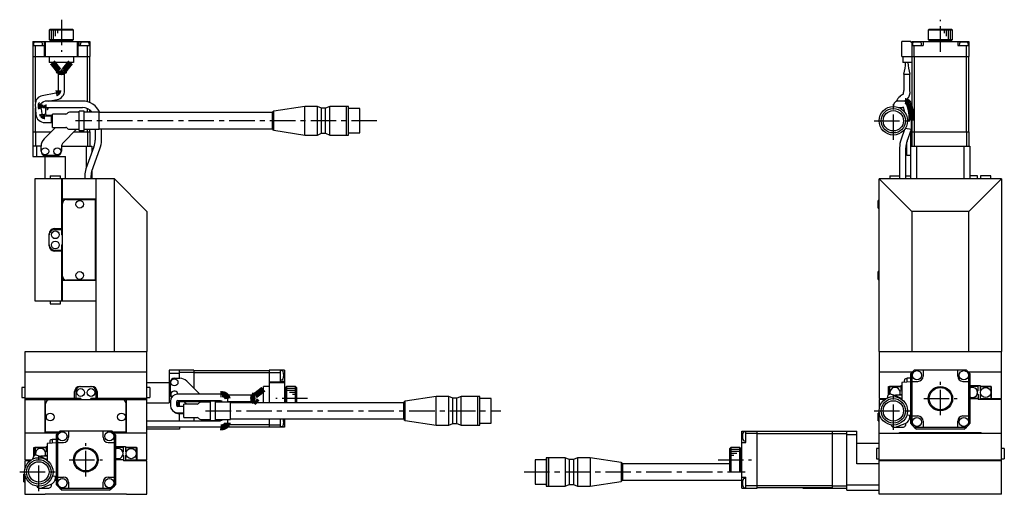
# Model space of a CAD drawing. Extents: x -587 to 410, y 10 to 772.
# Tile 4 of 4: x -88 to 395, y 287 to 520. Entities that reach past the tile are written whole.
import ezdxf

# ---------------------------------------------------------------- set-up
doc = ezdxf.new("R2010")
doc.units = 0
doc.header["$LTSCALE"] = 10
doc.linetypes.add('CENTER', pattern=[2, 1.25, -0.25, 0.25, -0.25])
doc.layers.add('1', color=7, linetype='CONTINUOUS')

msp = doc.modelspace()

# ---------------------------------------------------------------- linework, layer by layer
at = {"layer": '1', "color": 4, "linetype": 'CENTER'}
for p, q in [((-67.656117, 520.14345), (-67.656117, 504.382531)), ((364.0799, 504.38253), (364.0799, 520.14345)), ((340.9799, 461.082897), (340.9799, 479.882895)), ((87.279877, 470.482896), (-60.706832, 470.482896)), ((331.579901, 470.482896), (350.379899, 470.482896)), ((364.0799, 325.782896), (364.0799, 342.182896)), ((53.2653, 333.982896), (37.680253, 333.982896)), ((340.9799, 318.582897), (340.9799, 337.382894)), ((355.8799, 333.982896), (372.2799, 333.982896)), ((3.186777, 327.982896), (148.186777, 327.982896)), ((331.579901, 327.982896), (350.379899, 327.982896)), ((-55.656117, 295.782896), (-55.656117, 312.182896)), ((-78.756117, 288.582897), (-78.756117, 307.382894)), ((-63.856117, 303.982896), (-47.456117, 303.982896)), ((254.856945, 303.982896), (271.352159, 303.982896)), ((-88.156116, 297.982896), (-69.356118, 297.982896)), ((159.58867, 297.982896), (268.154107, 297.982896))]:
    msp.add_line(p, q, dxfattribs=at)
at = {"layer": '1', "color": 7, "linetype": 'CONTINUOUS'}
for p, q in [((-73.156117, 515.482896), (-73.656117, 514.982896)), ((-61.656117, 514.982896), (-73.656117, 514.982896)), ((-73.656117, 514.982896), (-73.656117, 510.482896)), ((-73.156117, 515.482896), (-62.156117, 515.482896)), ((-61.656117, 514.982896), (-62.156117, 515.482896)), ((-61.656117, 510.482896), (-61.656117, 514.982896)), ((358.5799, 515.482896), (358.0799, 514.982896)), ((370.0799, 514.982896), (358.0799, 514.982896)), ((358.0799, 514.982896), (358.0799, 510.482896)), ((358.5799, 515.482896), (369.5799, 515.482896)), ((370.0799, 514.982896), (369.5799, 515.482896)), ((370.0799, 510.482896), (370.0799, 514.982896)), ((-81.656117, 509.482896), (-53.656117, 509.482896)), ((-81.656117, 509.482896), (-81.656117, 501.982896)), ((-81.319916, 508.468176), (-81.406117, 507.482896)), ((-76.906117, 507.482896), (-76.992318, 508.468176)), ((-76.156117, 509.482896), (-76.156117, 507.482896)), ((-75.906117, 501.982896), (-75.906117, 509.182896)), ((-75.871154, 509.182896), (-75.906117, 509.182896)), ((-75.871154, 509.482896), (-75.871154, 509.182896)), ((-75.556483, 501.982896), (-75.556483, 509.482896)), ((-73.656117, 510.482896), (-61.656117, 510.482896)), ((-73.656117, 510.482896), (-73.156117, 509.982896)), ((-62.156117, 509.982896), (-73.156117, 509.982896)), ((-70.156117, 509.982896), (-70.156117, 509.482896)), ((-65.156117, 509.482896), (-65.156117, 509.982896)), ((-62.156117, 509.982896), (-61.656117, 510.482896)), ((-59.755751, 501.982896), (-59.755751, 509.482896)), ((-59.44108, 509.482896), (-59.44108, 509.182896)), ((-59.406117, 509.182896), (-59.44108, 509.182896)), ((-59.406117, 501.982896), (-59.406117, 509.182896)), ((-59.156117, 509.482896), (-59.156117, 507.482896)), ((-58.319916, 508.468176), (-58.406117, 507.482896)), ((-53.906117, 507.482896), (-53.992318, 508.468176)), ((-53.656117, 509.482896), (-53.656117, 501.982896)), ((345.0799, 501.982896), (345.0799, 509.482896)), ((349.5799, 509.482896), (345.0799, 509.482896)), ((349.5799, 509.482896), (349.5799, 509.182896)), ((349.5799, 509.182896), (350.0799, 509.182896)), ((350.0799, 509.482896), (378.0799, 509.482896)), ((350.0799, 509.482896), (350.0799, 499.182896)), ((350.416101, 508.468176), (350.3299, 507.482896)), ((354.8299, 507.482896), (354.743699, 508.468176)), ((355.5799, 509.482896), (355.5799, 507.482896)), ((358.0799, 510.482896), (370.0799, 510.482896)), ((358.0799, 510.482896), (358.5799, 509.982896)), ((369.5799, 509.982896), (358.5799, 509.982896)), ((361.5799, 509.982896), (361.5799, 509.482896)), ((366.5799, 509.482896), (366.5799, 509.982896)), ((369.5799, 509.982896), (370.0799, 510.482896)), ((372.5799, 509.482896), (372.5799, 507.482896)), ((373.416101, 508.468176), (373.3299, 507.482896)), ((377.8299, 507.482896), (377.743699, 508.468176)), ((378.0799, 509.482896), (378.0799, 501.982896)), ((-81.656117, 507.482896), (-76.156117, 507.482896)), ((-80.456117, 501.982896), (-80.456117, 507.482896)), ((-59.156117, 507.482896), (-53.656117, 507.482896)), ((-54.856117, 501.982896), (-54.856117, 507.482896)), ((350.0799, 507.482896), (355.5799, 507.482896)), ((351.2799, 501.982896), (351.2799, 507.482896)), ((372.5799, 507.482896), (378.0799, 507.482896)), ((376.8799, 501.982896), (376.8799, 507.482896)), ((-81.656117, 501.982896), (-53.656117, 501.982896)), ((-81.556117, 464.982896), (-81.556117, 501.982896)), ((-80.414696, 479.702171), (-80.414696, 501.982896)), ((-73.656117, 501.982896), (-73.656117, 499.182896)), ((-61.656117, 499.182896), (-73.656117, 499.182896)), ((-61.656117, 501.982896), (-61.656117, 499.182896)), ((-54.897538, 479.811207), (-54.897538, 501.982896)), ((-53.756117, 479.41281), (-53.756117, 501.982896)), ((345.0799, 501.982896), (378.0799, 501.982896)), ((345.6799, 501.982896), (345.6799, 499.182896)), ((350.0799, 499.182896), (345.6799, 499.182896)), ((350.1799, 464.982896), (350.1799, 501.982896)), ((351.321321, 464.982896), (351.321321, 501.982896)), ((376.838479, 464.982896), (376.838479, 501.982896)), ((377.9799, 464.982896), (377.9799, 501.982896)), ((-69.206116, 493.382896), (-66.106116, 493.382896)), ((-69.206116, 493.382896), (-69.206116, 485.400195)), ((-66.106116, 485.400195), (-66.106116, 493.382896)), ((346.0549, 493.382896), (346.0549, 485.400195)), ((346.0549, 493.382896), (349.1549, 493.382896)), ((349.1549, 485.400195), (349.1549, 493.382896)), ((-70.329048, 483.970574), (-77.090885, 482.73622)), ((-77.284877, 479.250588), (-76.813446, 479.606964)), ((-57.350996, 480.145827), (-74.957652, 480.145827)), ((-74.018614, 480.145827), (-69.772352, 480.92097)), ((342.910357, 480.145827), (342.871032, 480.145354)), ((346.652768, 480.145827), (342.910357, 480.145827)), ((344.278747, 482.492394), (344.270937, 482.487048)), ((345.84691, 483.560744), (344.278747, 482.492394)), ((346.340291, 480.145827), (347.83597, 481.164796)), ((-80.51022, 478.629112), (-80.249556, 473.623914)), ((-80.414696, 464.982896), (-80.414696, 476.794872)), ((-77.153752, 473.78514), (-77.176277, 474.217658)), ((-75.363948, 473.595827), (-75.363948, 476.595827)), ((-74.957652, 477.045827), (-57.350996, 477.045827)), ((-64.463224, 474.390003), (-64.777437, 474.075789)), ((-58.906117, 474.682896), (-63.756117, 474.682896)), ((-56.406117, 475.182896), (-58.906117, 475.182896)), ((-58.906117, 465.782896), (-58.906117, 475.182896)), ((-56.406117, 465.782896), (-56.406117, 475.182896)), ((-49.070331, 474.682896), (-56.406117, 474.682896)), ((-54.897538, 474.682896), (-54.897538, 476.532215)), ((-53.756117, 474.682896), (-53.756117, 475.881098)), ((-49.070331, 466.282896), (-49.070331, 474.682896)), ((35.972013, 474.482896), (-49.070331, 474.482896)), ((35.972013, 466.482896), (35.972013, 474.482896)), ((51.929669, 477.482895), (36.695687, 475.167222)), ((36.695687, 465.798571), (36.695687, 475.167222)), ((51.929669, 463.482897), (51.929669, 477.482895)), ((58.122668, 477.482895), (51.929669, 477.482895)), ((58.122668, 463.482897), (58.122668, 477.482895)), ((60.122668, 476.632896), (58.122668, 477.482895)), ((60.122668, 464.332896), (60.122668, 476.632896)), ((62.122668, 476.632896), (60.122668, 476.632896)), ((64.122668, 477.482895), (62.122668, 476.632896)), ((62.122668, 464.332896), (62.122668, 476.632896)), ((64.122668, 463.482897), (64.122668, 477.482895)), ((72.379668, 477.482895), (64.122668, 477.482895)), ((72.379668, 463.482897), (72.379668, 477.482895)), ((72.429668, 477.432895), (72.379668, 477.482895)), ((73.42967, 477.482895), (72.429668, 477.482895)), ((72.429668, 463.482897), (72.429668, 477.482895)), ((73.42967, 463.482897), (73.42967, 477.482895)), ((78.929671, 476.482894), (73.42967, 476.482894)), ((78.929671, 464.482898), (78.929671, 476.482894)), ((343.414634, 477.045827), (346.008533, 477.045827)), ((344.046487, 476.773073), (344.057371, 477.04597)), ((344.123555, 476.737288), (344.289319, 477.045827)), ((-72.570331, 472.732896), (-75.704806, 472.732896)), ((-75.704806, 469.632896), (-72.570331, 469.632896)), ((-72.070331, 473.145827), (-74.913948, 473.145827)), ((-72.570331, 469.632896), (-72.570331, 472.732896)), ((-72.570331, 470.045827), (-72.070331, 470.045827)), ((-65.484544, 473.782896), (-72.070331, 473.782896)), ((-72.070331, 467.182896), (-72.070331, 473.782896)), ((349.866061, 466.32252), (349.866061, 470.595827)), ((-81.656117, 464.982896), (-81.656117, 458.082896)), ((-81.656117, 464.982896), (-72.812971, 464.982896)), ((-80.456117, 464.982896), (-80.456117, 457.982896)), ((-76.191651, 461.604217), (-70.612971, 467.182896)), ((-72.070331, 467.182896), (-65.484544, 467.182896)), ((-60.199263, 466.282896), (-66.777437, 459.704722)), ((-64.777437, 466.890003), (-64.463224, 466.575789)), ((-63.756117, 466.282896), (-58.906117, 466.282896)), ((-61.499263, 464.982896), (-53.656117, 464.982896)), ((-58.906117, 465.782896), (-56.406117, 465.782896)), ((-56.406117, 466.282896), (-49.070331, 466.282896)), ((-54.897538, 464.982896), (-54.897538, 466.282896)), ((-54.856117, 464.982896), (-54.856117, 457.982896)), ((-53.756117, 464.982896), (-53.756117, 466.282896)), ((-53.656117, 464.982896), (-53.656117, 458.082896)), ((-51.075815, 466.282896), (-51.075815, 460.951984)), ((-49.070331, 466.482896), (35.972013, 466.482896)), ((-47.975815, 460.951984), (-47.975815, 466.482896)), ((36.695687, 465.798571), (51.929669, 463.482897)), ((58.122668, 463.482897), (60.122668, 464.332896)), ((60.122668, 464.332896), (62.122668, 464.332896)), ((62.122668, 464.332896), (64.122668, 463.482897)), ((73.42967, 464.482898), (78.929671, 464.482898)), ((346.52766, 466.214133), (344.805347, 461.482116)), ((346.766061, 466.869133), (349.866061, 466.32252)), ((347.718394, 460.421853), (349.866061, 466.32252)), ((349.5799, 441.982896), (349.5799, 465.536298)), ((350.0799, 464.982896), (350.0799, 457.982896)), ((350.0799, 464.982896), (378.0799, 464.982896)), ((351.2799, 464.982896), (351.2799, 458.082896)), ((376.8799, 464.982896), (376.8799, 458.082896)), ((378.0799, 464.982896), (378.0799, 457.982896)), ((51.929669, 463.482897), (58.122668, 463.482897)), ((64.122668, 463.482897), (72.379668, 463.482897)), ((72.379668, 463.482897), (72.429668, 463.532897)), ((72.429668, 463.482897), (73.42967, 463.482897)), ((347.5799, 453.482896), (347.5799, 460.01137)), ((-81.556117, 457.982896), (-81.656117, 458.082896)), ((-81.656117, 457.982896), (-81.656117, 452.982896)), ((-77.656117, 457.982896), (-81.656117, 457.982896)), ((-79.934146, 457.982896), (-79.934146, 452.982896)), ((-77.656117, 455.482896), (-77.656117, 458.068683)), ((-67.656117, 457.583401), (-67.656117, 455.482896)), ((-67.629399, 457.982896), (-52.656117, 457.982896)), ((-51.664309, 457.734718), (-55.630181, 446.838573)), ((-55.378088, 447.531195), (-55.378088, 457.982896)), ((-53.756117, 457.982896), (-53.656117, 458.082896)), ((-52.717134, 445.77831), (-48.751262, 456.674456)), ((-52.656117, 457.982896), (-52.656117, 455.009748)), ((344.0299, 457.204587), (344.0299, 441.982896)), ((347.5799, 457.232896), (347.1299, 457.193526)), ((347.1299, 441.982896), (347.1299, 457.204587)), ((349.5799, 457.982896), (378.5799, 457.982896)), ((351.1799, 457.982896), (351.2799, 458.082896)), ((351.2799, 458.082896), (376.8799, 458.082896)), ((352.417996, 457.982896), (352.417996, 441.982896)), ((375.741804, 441.982896), (375.741804, 457.982896)), ((376.8799, 458.082896), (376.9799, 457.982896)), ((378.5799, 457.982896), (378.5799, 441.982896)), ((-81.656117, 452.982896), (-65.656117, 452.982896)), ((-69.656117, 453.482896), (-75.656117, 453.482896)), ((-75.656117, 441.982896), (-75.656117, 452.982896)), ((-65.656117, 441.982896), (-65.656117, 452.982896)), ((347.1299, 453.772266), (347.5799, 453.732896)), ((349.5799, 453.482896), (347.5799, 453.482896)), ((-52.656117, 445.945954), (-52.656117, 441.982896)), ((-41.656117, 441.982896), (-80.656117, 441.982896)), ((-80.656117, 441.982896), (-80.656117, 381.982896)), ((-73.156117, 443.382896), (-73.156117, 441.982896)), ((-73.156117, 443.382896), (-68.156117, 443.382896)), ((-68.156117, 441.982896), (-68.156117, 443.382896)), ((-67.656117, 441.982896), (-67.656117, 414.482896)), ((-67.156117, 381.982896), (-67.156117, 441.982896)), ((-56.206117, 443.57228), (-56.206117, 441.982896)), ((-53.106117, 441.982896), (-53.106117, 443.57228)), ((-50.656117, 356.982896), (-50.656117, 441.982896)), ((-41.656117, 357.082896), (-41.656117, 441.982896)), ((-25.656117, 425.982896), (-41.656117, 441.982896)), ((334.0799, 357.082896), (334.0799, 441.982896)), ((350.0799, 425.982896), (334.0799, 441.982896)), ((394.0799, 441.982896), (334.0799, 441.982896)), ((339.3299, 443.382896), (339.3299, 441.982896)), ((339.3299, 443.382896), (344.0299, 443.382896)), ((347.1299, 443.382896), (349.5799, 443.382896)), ((394.0799, 441.982896), (378.0799, 425.982896)), ((382.3299, 443.382896), (378.5799, 443.382896)), ((382.3299, 441.982896), (382.3299, 443.382896)), ((383.8299, 443.382896), (383.8299, 441.982896)), ((388.8299, 443.382896), (383.8299, 443.382896)), ((388.8299, 441.982896), (388.8299, 443.382896)), ((394.0799, 441.982896), (394.0799, 357.082896)), ((-50.656117, 431.982896), (-67.156117, 431.982896)), ((-65.156117, 431.782896), (-51.156117, 431.782896)), ((-52.156117, 431.982896), (-52.156117, 431.782896)), ((-51.156117, 431.782896), (-51.156117, 392.182896)), ((-50.956117, 431.982896), (-50.956117, 391.982896)), ((333.5799, 427.582896), (333.5799, 431.382896)), ((334.0799, 431.382896), (333.5799, 431.382896)), ((-25.656117, 425.982896), (-25.656117, 357.082896)), ((333.5799, 427.582896), (334.0799, 427.582896)), ((350.0799, 425.982896), (350.0799, 357.082896)), ((378.0799, 425.982896), (350.0799, 425.982896)), ((378.0799, 357.082896), (378.0799, 425.982896)), ((-71.156117, 417.482896), (-67.656117, 417.482896)), ((-67.656117, 416.982896), (-71.156117, 416.982896)), ((-73.656117, 408.982896), (-73.656117, 414.982896)), ((-67.156117, 414.482896), (-67.656117, 414.482896)), ((-71.156117, 406.982896), (-67.656117, 406.982896)), ((-67.656117, 406.482896), (-71.156117, 406.482896)), ((-67.656117, 409.482896), (-67.156117, 409.482896)), ((-67.656117, 409.482896), (-67.656117, 381.982896)), ((-50.656117, 391.982896), (-67.156117, 391.982896)), ((-51.156117, 392.182896), (-65.156117, 392.182896)), ((-52.156117, 392.182896), (-52.156117, 391.982896)), ((333.5799, 392.582896), (333.5799, 396.382896)), ((334.0799, 396.382896), (333.5799, 396.382896)), ((333.5799, 392.582896), (334.0799, 392.582896)), ((-80.656117, 381.982896), (-50.656117, 381.982896)), ((-73.156117, 381.982896), (-73.156117, 380.582896)), ((-73.156117, 380.582896), (-68.156117, 380.582896)), ((-68.156117, 380.582896), (-68.156117, 381.982896)), ((-25.656117, 356.982896), (-85.656117, 356.982896)), ((-85.656117, 356.982896), (-85.656117, 303.982896)), ((-50.656117, 357.082896), (-41.656117, 357.082896)), ((-41.656117, 357.082896), (-41.556117, 356.982896)), ((-25.756117, 356.982896), (-25.656117, 357.082896)), ((-25.656117, 303.982896), (-25.656117, 356.982896)), ((334.0799, 357.082896), (334.1799, 356.982896)), ((334.0799, 356.982896), (334.0799, 333.982896)), ((394.0799, 356.982896), (334.0799, 356.982896)), ((349.9799, 356.982896), (350.0799, 357.082896)), ((350.0799, 357.082896), (378.0799, 357.082896)), ((378.0799, 357.082896), (378.1799, 356.982896)), ((393.9799, 356.982896), (394.0799, 357.082896)), ((394.0799, 333.982896), (394.0799, 356.982896)), ((-25.656117, 346.982896), (-85.656117, 346.982896)), ((-9.656117, 347.982897), (-14.656117, 347.982897)), ((-14.656117, 347.982896), (-14.656117, 331.982896)), ((-9.656117, 346.260925), (-14.656117, 346.260925)), ((-12.156117, 343.982896), (-9.570331, 343.982896)), ((-9.656118, 347.882897), (-9.556117, 347.982897)), ((-9.656117, 343.982896), (-9.656117, 347.982896)), ((-2.656117, 346.782896), (-9.656117, 346.782896)), ((-2.656117, 347.982897), (-9.556117, 347.982897)), ((-2.656117, 347.982896), (-2.656117, 339.13975)), ((-2.656117, 347.882897), (34.343883, 347.882896)), ((-2.656117, 346.741475), (34.343883, 346.741475)), ((41.843883, 347.982896), (34.343883, 347.982896)), ((34.343883, 347.982896), (34.343883, 331.982896)), ((34.343883, 346.782896), (39.843883, 346.782896)), ((39.843883, 347.982896), (39.843883, 342.482896)), ((40.829163, 347.646695), (39.843883, 347.732896)), ((41.843883, 347.982896), (41.843883, 331.982896)), ((350.223494, 346.982896), (334.0799, 346.982896)), ((347.5799, 343.732896), (346.897113, 343.67316)), ((349.5799, 343.982896), (347.5799, 343.982896)), ((347.5799, 343.982896), (347.5799, 342.058079)), ((349.5799, 346.260925), (350.0799, 346.782896)), ((349.5799, 321.704867), (349.5799, 346.260925)), ((351.2799, 347.982896), (350.0799, 346.782896)), ((350.0799, 346.782896), (350.0799, 321.182896)), ((376.925132, 347.982896), (351.234667, 347.982896)), ((355.5799, 347.982896), (355.5799, 344.982896)), ((372.5799, 344.982896), (372.5799, 347.982896)), ((378.0799, 346.782897), (376.8799, 347.982896)), ((394.0799, 346.982896), (377.936307, 346.982896)), ((378.5799, 346.260926), (378.0799, 346.782897)), ((378.0799, 321.182897), (378.0799, 346.782897)), ((378.5799, 346.260926), (378.5799, 321.704867)), ((-85.656117, 339.482896), (-87.056117, 339.482896)), ((-87.056117, 339.482896), (-87.056117, 334.482896)), ((-58.656117, 339.982896), (-52.656117, 339.982896)), ((-25.656117, 341.982896), (-14.656117, 341.982896)), ((-24.256117, 339.482896), (-25.656117, 339.482896)), ((-24.256117, 339.482896), (-24.256117, 334.482896)), ((-14.156117, 335.982896), (-14.156117, 341.982896)), ((-6.034797, 342.51843), (0.320435, 336.163198)), ((31.543883, 331.982896), (31.543883, 339.982896)), ((34.343883, 339.982896), (31.543883, 339.982896)), ((34.343883, 342.232896), (41.543883, 342.232896)), ((34.343883, 341.883262), (41.843883, 341.883262)), ((39.843883, 343.232896), (40.829163, 343.319097)), ((41.843883, 342.482896), (39.843883, 342.482896)), ((41.543883, 342.197932), (41.543883, 342.232896)), ((41.843883, 342.197932), (41.543883, 342.197932)), ((42.843883, 339.982896), (42.343883, 339.482896)), ((42.343883, 331.982896), (42.343883, 339.482896)), ((42.843883, 339.982896), (42.843883, 331.982896)), ((47.343883, 339.982896), (42.843883, 339.982896)), ((47.343883, 331.982896), (47.343883, 339.982896)), ((47.843883, 339.482896), (47.343883, 339.982896)), ((47.843883, 339.482896), (47.843883, 331.982896)), ((338.5799, 339.982896), (344.5799, 339.982896)), ((338.5799, 335.802149), (338.5799, 339.982896)), ((339.1299, 339.932896), (339.0799, 339.982896)), ((339.0799, 336.082224), (339.0799, 339.982896)), ((344.5799, 339.932896), (339.1299, 339.932896)), ((339.1299, 339.932896), (339.1299, 336.098115)), ((344.5799, 340.482896), (345.0799, 340.482896)), ((344.5799, 340.482896), (344.5799, 337.985498)), ((350.0799, 342.232895), (345.0799, 341.883262)), ((345.0799, 341.883262), (345.0799, 333.656518)), ((350.0799, 342.482896), (353.0799, 342.482896)), ((375.0799, 342.482896), (378.0799, 342.482897)), ((378.5799, 340.482896), (383.5799, 340.482896)), ((382.5799, 339.982896), (378.5799, 339.982896)), ((382.5799, 337.985498), (382.5799, 339.982896)), ((383.5799, 340.482896), (383.5799, 337.985498)), ((383.5799, 339.982896), (389.0799, 339.982896)), ((389.0299, 339.932896), (383.5799, 339.932896)), ((389.0299, 339.932896), (389.0799, 339.982896)), ((389.0299, 333.982896), (389.0299, 339.932896)), ((389.0799, 339.982896), (389.0799, 333.982896)), ((-87.056117, 334.482896), (-85.656117, 334.482896)), ((-58.156117, 333.982896), (-85.656117, 333.982896)), ((-61.156117, 333.982896), (-61.156117, 337.482896)), ((-60.656117, 337.482896), (-60.656117, 333.982896)), ((-58.156117, 333.982896), (-58.156117, 333.482896)), ((-53.156117, 333.482896), (-53.156117, 333.982896)), ((-25.656117, 333.982896), (-53.156117, 333.982896)), ((-50.656117, 333.982896), (-50.656117, 337.482896)), ((-50.156117, 337.482896), (-50.156117, 333.982896)), ((-25.656117, 334.482896), (-24.256117, 334.482896)), ((10.406961, 336.163198), (-10.593039, 336.163198)), ((25.543883, 335.732895), (12.684308, 335.732895)), ((13.956961, 333.929157), (13.956961, 332.182896)), ((25.543883, 332.632895), (25.543883, 335.732895)), ((42.343883, 336.482896), (41.843883, 336.482896)), ((116.429669, 334.982895), (101.195687, 332.667221)), ((116.429669, 320.982897), (116.429669, 334.982895)), ((122.622668, 334.982895), (116.429669, 334.982895)), ((122.622668, 320.982897), (122.622668, 334.982895)), ((124.622668, 334.132896), (122.622668, 334.982895)), ((124.622668, 321.832896), (124.622668, 334.132896)), ((126.622668, 334.132896), (124.622668, 334.132896)), ((128.622668, 334.982895), (126.622668, 334.132896)), ((126.622668, 321.832896), (126.622668, 334.132896)), ((128.622668, 320.982897), (128.622668, 334.982895)), ((136.879668, 334.982895), (128.622668, 334.982895)), ((136.879668, 320.982897), (136.879668, 334.982895)), ((136.929668, 334.932895), (136.879668, 334.982895)), ((136.929668, 320.982897), (136.929668, 334.982895)), ((137.92967, 334.982895), (136.929668, 334.982895)), ((137.92967, 320.982897), (137.92967, 334.982895)), ((143.429671, 333.982894), (137.92967, 333.982894)), ((143.429671, 321.982898), (143.429671, 333.982894)), ((334.0799, 333.982896), (337.374352, 333.982896)), ((335.0799, 333.482896), (335.0799, 333.982896)), ((335.5799, 333.482896), (335.5799, 333.982896)), ((338.024332, 334.328335), (338.024332, 334.613198)), ((342.499022, 335.198173), (340.104464, 336.069723)), ((345.0799, 335.732895), (342.416618, 335.732895)), ((344.240365, 337.645963), (344.5799, 337.985498)), ((344.240365, 336.319829), (344.5799, 335.980294)), ((344.5799, 335.980294), (344.5799, 335.732895)), ((378.5799, 334.032896), (382.5799, 334.032896)), ((382.5799, 333.982896), (378.5799, 333.982896)), ((382.240365, 337.645963), (382.5799, 337.985498)), ((382.5799, 335.980294), (382.240365, 336.319829)), ((382.5799, 335.980294), (382.5799, 333.482896)), ((383.5799, 337.985498), (383.919435, 337.645963)), ((383.5799, 335.980294), (383.919435, 336.319829)), ((383.5799, 335.980294), (383.5799, 333.982896)), ((383.5799, 333.982896), (394.0799, 333.982896)), ((-85.656117, 333.482896), (-25.656117, 333.482896)), ((-75.656117, 316.982896), (-75.656117, 333.482896)), ((-75.456117, 317.482896), (-75.456117, 331.482896)), ((-35.856117, 317.482896), (-35.856117, 331.482896)), ((-35.656117, 316.982896), (-35.656117, 333.482896)), ((-25.656117, 331.982896), (-14.656117, 331.982896)), ((-14.143039, 332.613198), (-14.143039, 330.613198)), ((-11.043039, 330.613198), (-11.043039, 332.613198)), ((-10.593039, 333.063198), (10.406961, 333.063198)), ((-7.570331, 330.163198), (-10.593039, 330.163198)), ((-10.361814, 330.182895), (-10.361814, 332.182895)), ((-9.911814, 332.632895), (5.593883, 332.632895)), ((-9.656117, 330.163198), (-9.656117, 332.632895)), ((-7.570331, 324.682896), (-7.570331, 331.282896)), ((-0.984544, 331.282896), (-7.570331, 331.282896)), ((-6.112971, 331.282896), (-7.462971, 332.632895)), ((0.036776, 331.890002), (-0.277437, 331.575789)), ((5.593883, 332.182896), (0.743883, 332.182896)), ((3.850738, 332.632895), (4.300737, 332.182896)), ((5.593883, 323.282896), (5.593883, 332.682896)), ((8.093883, 332.682896), (5.593883, 332.682896)), ((8.093883, 323.282896), (8.093883, 332.682896)), ((10.856961, 332.632895), (8.093883, 332.632895)), ((15.429669, 332.182896), (8.093883, 332.182896)), ((10.406961, 333.063198), (11.365044, 332.92874)), ((10.856961, 332.182896), (10.856961, 333.040971)), ((13.956961, 332.632895), (25.543883, 332.632895)), ((15.429669, 323.782896), (15.429669, 332.182896)), ((100.472013, 331.982896), (15.429669, 331.982896)), ((100.472013, 323.982896), (100.472013, 331.982896)), ((101.195687, 323.29857), (101.195687, 332.667221)), ((336.649776, 333.482896), (334.0799, 333.482896)), ((334.0799, 333.482896), (334.0799, 329.161871)), ((394.0799, 333.482896), (382.5799, 333.482896)), ((394.0799, 286.982896), (394.0799, 333.482896)), ((-10.593039, 327.063198), (-7.570331, 327.063198)), ((-9.911814, 326.632895), (-7.570331, 326.632895)), ((-9.656117, 323.032896), (-9.656117, 326.632895)), ((-7.570331, 324.682896), (-0.984544, 324.682896)), ((-2.656117, 324.682896), (-2.656117, 323.032896)), ((-0.277437, 324.390002), (0.036776, 324.075789)), ((334.06687, 326.882896), (333.5799, 326.882896)), ((333.5799, 323.082896), (333.5799, 326.882896)), ((334.0799, 286.982896), (334.0799, 326.80392)), ((350.0799, 325.732896), (347.663412, 325.901871)), ((349.11172, 325.106442), (349.11172, 325.754263)), ((350.0799, 325.482896), (353.0799, 325.482896)), ((375.0799, 325.482896), (378.0799, 325.482897)), ((-25.65573, 323.032895), (10.406961, 323.032895)), ((10.406961, 319.932895), (-25.65573, 319.932895)), ((-9.656117, 319.932896), (-9.656117, 318.982896)), ((0.743883, 323.782896), (5.593883, 323.782896)), ((5.593883, 323.282896), (8.093883, 323.282896)), ((8.093883, 323.782896), (15.429669, 323.782896)), ((11.365044, 323.167353), (10.406961, 323.032896)), ((10.856961, 323.057316), (10.856961, 323.782896)), ((11.841868, 320.082896), (34.343883, 320.082896)), ((13.69034, 321.224317), (34.343883, 321.224317)), ((13.956961, 323.782896), (13.956961, 322.166936)), ((15.429669, 323.982896), (100.472013, 323.982896)), ((34.343883, 323.982896), (34.343883, 319.982896)), ((34.343883, 321.182896), (39.843883, 321.182896)), ((41.843883, 319.982896), (34.343883, 319.982896)), ((39.843883, 323.982896), (39.843883, 319.982896)), ((39.843883, 320.232896), (40.829163, 320.319097)), ((41.843883, 323.982896), (41.843883, 319.982896)), ((101.195687, 323.29857), (116.429669, 320.982897)), ((116.429669, 320.982897), (122.622668, 320.982897)), ((122.622668, 320.982897), (124.622668, 321.832896)), ((124.622668, 321.832896), (126.622668, 321.832896)), ((126.622668, 321.832896), (128.622668, 320.982897)), ((128.622668, 320.982897), (136.879668, 320.982897)), ((136.879668, 320.982897), (136.929668, 321.032897)), ((136.929668, 320.982897), (137.92967, 320.982897)), ((137.92967, 321.982898), (143.429671, 321.982898)), ((333.5799, 323.082896), (334.0799, 323.082896)), ((341.453718, 319.932896), (345.605529, 319.932896)), ((341.983849, 320.026372), (346.775891, 321.770532)), ((348.929233, 323.982896), (349.5799, 323.982896)), ((349.5799, 321.704867), (350.0799, 321.182896)), ((350.0799, 321.182896), (351.2799, 319.982896)), ((351.2799, 319.982896), (352.417997, 318.982896)), ((351.2799, 319.982896), (376.8799, 319.982896)), ((355.5799, 322.982896), (355.5799, 319.982896)), ((372.5799, 319.982896), (372.5799, 322.982896)), ((375.741804, 318.982896), (376.8799, 319.982896)), ((376.8799, 319.982896), (378.0799, 321.182897)), ((378.0799, 321.182897), (378.5799, 321.704867)), ((-69.512523, 316.982896), (-85.656117, 316.982896)), ((-75.456117, 318.482896), (-75.656117, 318.482896)), ((-69.224831, 317.282896), (-75.656117, 317.282896)), ((-69.025859, 317.482896), (-75.456117, 317.482896)), ((-70.156117, 316.260925), (-69.656117, 316.782896)), ((-70.156117, 291.704867), (-70.156117, 316.260925)), ((-68.456117, 317.982896), (-69.656117, 316.782896)), ((-69.656117, 316.782896), (-69.656117, 291.182896)), ((-42.810885, 317.982896), (-68.50135, 317.982896)), ((-64.156117, 317.982896), (-64.156117, 314.982896)), ((-47.156117, 314.982896), (-47.156117, 317.982896)), ((-41.656117, 316.782897), (-42.856117, 317.982897)), ((-35.856117, 317.482896), (-42.286375, 317.482896)), ((-35.656117, 317.282896), (-42.087403, 317.282896)), ((-25.656117, 316.982896), (-41.799711, 316.982896)), ((-41.156117, 316.260926), (-41.656117, 316.782897)), ((-41.656117, 291.182897), (-41.656117, 316.782897)), ((-41.156117, 316.260926), (-41.156117, 291.704867)), ((-35.656117, 318.482896), (-35.856117, 318.482896)), ((-9.656117, 318.982896), (-25.656117, 318.982896)), ((266.5799, 289.982896), (266.5799, 317.982896)), ((266.5799, 317.982896), (274.0799, 317.982896)), ((268.5799, 317.732896), (267.59462, 317.646696)), ((268.5799, 312.482897), (268.5799, 317.982896)), ((274.0799, 316.782897), (268.5799, 316.782897)), ((274.0799, 289.982897), (274.0799, 317.982897)), ((311.0799, 317.882897), (274.0799, 317.882896)), ((311.0799, 316.741475), (274.0799, 316.741475)), ((311.0799, 317.982897), (317.9799, 317.982897)), ((311.0799, 289.982897), (311.0799, 317.982897)), ((311.0799, 316.782897), (318.0799, 316.782897)), ((318.0799, 317.882897), (317.9799, 317.982897)), ((318.0799, 317.982897), (323.0799, 317.982897)), ((318.0799, 288.982896), (318.0799, 317.982897)), ((323.0799, 316.260926), (318.0799, 316.260926)), ((323.0799, 301.982897), (323.0799, 317.982897)), ((334.0799, 316.982896), (394.0799, 316.982896)), ((344.0799, 317.282896), (384.0799, 317.282896)), ((344.0799, 316.982896), (344.0799, 317.282896)), ((375.741804, 318.982896), (352.417997, 318.982896)), ((384.0799, 316.982896), (384.0799, 317.282896)), ((-81.156117, 309.982896), (-75.156117, 309.982896)), ((-81.156117, 305.802149), (-81.156117, 309.982896)), ((-80.606117, 309.932896), (-80.656117, 309.982896)), ((-80.656117, 306.082224), (-80.656117, 309.982896)), ((-75.156117, 309.932896), (-80.606117, 309.932896)), ((-80.606117, 309.932896), (-80.606117, 306.098115)), ((-75.156117, 310.482896), (-74.656117, 310.482896)), ((-75.156117, 310.482896), (-75.156117, 307.985498)), ((-69.656117, 312.232895), (-74.656117, 311.883262)), ((-74.656117, 311.883262), (-74.656117, 303.656518)), ((-72.156117, 313.732896), (-72.838905, 313.67316)), ((-70.156117, 313.982896), (-72.156117, 313.982896)), ((-72.156117, 313.982896), (-72.156117, 312.058079)), ((-69.656117, 312.482896), (-66.656117, 312.482896)), ((-44.656117, 312.482896), (-41.656117, 312.482897)), ((-41.156117, 310.482896), (-36.156117, 310.482896)), ((-37.156117, 309.982896), (-41.156117, 309.982896)), ((-37.156117, 307.985498), (-37.156117, 309.982896)), ((-36.156117, 310.482896), (-36.156117, 307.985498)), ((-36.156117, 309.982896), (-30.656117, 309.982896)), ((-30.706117, 309.932896), (-36.156117, 309.932896)), ((-30.706117, 309.932896), (-30.656117, 309.982896)), ((-30.706117, 303.982896), (-30.706117, 309.932896)), ((-30.656117, 309.982896), (-30.656117, 303.982896)), ((261.0799, 309.982896), (260.5799, 309.482896)), ((265.5799, 309.982896), (261.0799, 309.982896)), ((261.0799, 309.982896), (261.0799, 297.982896)), ((266.0799, 309.482896), (265.5799, 309.982896)), ((265.5799, 297.982896), (265.5799, 309.982896)), ((266.5799, 312.482896), (268.5799, 312.482896)), ((267.59462, 313.319097), (268.5799, 313.232896)), ((334.0799, 311.982896), (323.0799, 311.982896)), ((-77.236995, 305.198173), (-79.631553, 306.069723)), ((-74.656117, 305.732895), (-77.319399, 305.732895)), ((-75.495652, 307.645963), (-75.156117, 307.985498)), ((-75.495652, 306.319829), (-75.156117, 305.980294)), ((-75.156117, 305.980294), (-75.156117, 305.732895)), ((-37.495652, 307.645963), (-37.156117, 307.985498)), ((-37.156117, 305.980294), (-37.495652, 306.319829)), ((-37.156117, 305.980294), (-37.156117, 303.482896)), ((-36.156117, 307.985498), (-35.816582, 307.645963)), ((-36.156117, 305.980294), (-35.816582, 306.319829)), ((-36.156117, 305.980294), (-36.156117, 303.982896)), ((170.494113, 304.982895), (170.494113, 290.982897)), ((171.494115, 304.982895), (170.494113, 304.982895)), ((171.494115, 304.982895), (171.494115, 290.982897)), ((171.544115, 304.982895), (171.494115, 304.932895)), ((171.544115, 304.982895), (171.544115, 290.982897)), ((179.801115, 304.982895), (171.544115, 304.982895)), ((179.801115, 304.982895), (179.801115, 290.982897)), ((181.801115, 304.132896), (179.801115, 304.982895)), ((185.801115, 304.982895), (183.801115, 304.132896)), ((185.801115, 304.982895), (185.801115, 290.982897)), ((191.994114, 304.982895), (185.801115, 304.982895)), ((191.994114, 304.982895), (191.994114, 290.982897)), ((207.228096, 302.667221), (191.994114, 304.982895)), ((260.5799, 298.482896), (260.5799, 309.482896)), ((266.0799, 309.482896), (266.0799, 298.482896)), ((266.5799, 306.482896), (266.0799, 306.482896)), ((334.0799, 309.482896), (332.6799, 309.482896)), ((332.6799, 309.482896), (332.6799, 304.482896)), ((395.4799, 309.482896), (394.0799, 309.482896)), ((395.4799, 309.482896), (395.4799, 304.482896)), ((-85.656117, 303.982896), (-82.361665, 303.982896)), ((-83.086241, 303.482896), (-85.656117, 303.482896)), ((-85.656117, 303.482896), (-85.656117, 299.161871)), ((-84.656117, 303.482896), (-84.656117, 303.982896)), ((-84.156117, 303.482896), (-84.156117, 303.982896)), ((-81.711685, 304.328335), (-81.711685, 304.613198)), ((-41.156117, 304.032896), (-37.156117, 304.032896)), ((-37.156117, 303.982896), (-41.156117, 303.982896)), ((-25.656117, 303.482896), (-37.156117, 303.482896)), ((-36.156117, 303.982896), (-25.656117, 303.982896)), ((-25.656117, 286.982896), (-25.656117, 303.482896)), ((164.994112, 303.982894), (164.994112, 291.982898)), ((170.494113, 303.982894), (164.994112, 303.982894)), ((181.801115, 304.132896), (181.801115, 291.832896)), ((183.801115, 304.132896), (181.801115, 304.132896)), ((183.801115, 304.132896), (183.801115, 291.832896)), ((207.228096, 302.667221), (207.228096, 293.29857)), ((207.95177, 301.982896), (207.95177, 293.982896)), ((260.5799, 301.982896), (207.95177, 301.982896)), ((266.0799, 301.482896), (266.5799, 301.482896)), ((334.0799, 301.982897), (323.0799, 301.982897)), ((332.6799, 304.482896), (334.0799, 304.482896)), ((334.0799, 303.982896), (394.0799, 303.982896)), ((394.0799, 303.482896), (334.0799, 303.482896)), ((394.0799, 304.482896), (395.4799, 304.482896)), ((-85.669147, 296.882896), (-86.156117, 296.882896)), ((-86.156117, 293.082896), (-86.156117, 296.882896)), ((-85.656117, 296.80392), (-85.656117, 286.982896)), ((-69.656117, 295.732896), (-72.072605, 295.901871)), ((-70.624297, 295.106442), (-70.624297, 295.754263)), ((-69.656117, 295.482896), (-66.656117, 295.482896)), ((-44.656117, 295.482896), (-41.656117, 295.482897)), ((260.5799, 298.482896), (261.0799, 297.982896)), ((261.0799, 297.982896), (265.5799, 297.982896)), ((265.5799, 297.982896), (266.0799, 298.482896)), ((266.5799, 295.482897), (268.5799, 295.482897)), ((268.5799, 289.982896), (268.5799, 295.482897)), ((-86.156117, 293.082896), (-85.656117, 293.082896)), ((-77.752168, 290.026372), (-72.960126, 291.770532)), ((-70.806784, 293.982896), (-70.156117, 293.982896)), ((-70.156117, 291.704867), (-69.656117, 291.182896)), ((-69.656117, 291.182896), (-68.456117, 289.982896)), ((-64.156117, 292.982896), (-64.156117, 289.982896)), ((-47.156117, 289.982896), (-47.156117, 292.982896)), ((-42.856117, 289.982896), (-41.656117, 291.182897)), ((-41.656117, 291.182897), (-41.156117, 291.704867)), ((164.994112, 291.982898), (170.494113, 291.982898)), ((170.494113, 290.982897), (171.494115, 290.982897)), ((171.494115, 291.032897), (171.544115, 290.982897)), ((171.544115, 290.982897), (179.801115, 290.982897)), ((179.801115, 290.982897), (181.801115, 291.832896)), ((181.801115, 291.832896), (183.801115, 291.832896)), ((183.801115, 291.832896), (185.801115, 290.982897)), ((185.801115, 290.982897), (191.994114, 290.982897)), ((191.994114, 290.982897), (207.228096, 293.29857)), ((207.95177, 293.982896), (266.5799, 293.982896)), ((268.5799, 294.732896), (267.59462, 294.646696)), ((267.594621, 290.319097), (268.5799, 290.232896)), ((274.0799, 291.182897), (268.5799, 291.182897)), ((311.0799, 291.224318), (274.0799, 291.224318)), ((311.0799, 291.182897), (318.0799, 291.182897)), ((318.0799, 291.704867), (334.0799, 291.704867)), ((-85.656117, 286.982896), (-75.656117, 286.982896)), ((-78.282299, 289.932896), (-74.130488, 289.932896)), ((-75.656117, 287.282896), (-35.656117, 287.282896)), ((-75.656117, 286.982896), (-75.656117, 287.282896)), ((-68.456117, 289.982896), (-67.318021, 288.982896)), ((-68.456117, 289.982896), (-42.856117, 289.982896)), ((-43.994213, 288.982896), (-67.318021, 288.982896)), ((-43.994213, 288.982896), (-42.856117, 289.982896)), ((-35.656117, 286.982896), (-35.656117, 287.282896)), ((-35.656117, 286.982896), (-25.656117, 286.982896)), ((266.5799, 289.982896), (274.0799, 289.982896)), ((311.0799, 290.082896), (274.0799, 290.082896)), ((296.581919, 290.082255), (298.016822, 289.932896)), ((298.016822, 289.932896), (318.0799, 289.932896)), ((311.0799, 289.982896), (317.9799, 289.982896)), ((318.079901, 290.082897), (317.9799, 289.982896)), ((318.0799, 288.982896), (334.0799, 288.982896)), ((344.0799, 286.982896), (334.0799, 286.982896)), ((344.0799, 287.282896), (384.0799, 287.282896)), ((344.0799, 286.982896), (344.0799, 287.282896)), ((384.0799, 286.982896), (384.0799, 287.282896)), ((394.0799, 286.982896), (384.0799, 286.982896))]:
    msp.add_line(p, q, dxfattribs=at)
at = {"layer": '1', "color": 9, "linetype": 'CONTINUOUS'}
for p, q in [((-72.656117, 514.982896), (-72.656117, 510.482896)), ((-71.656117, 514.982896), (-71.656117, 510.482896)), ((-70.656117, 514.982896), (-70.656117, 511.982896)), ((-69.656117, 514.982896), (-69.656117, 513.482896)), ((366.0799, 513.482896), (366.0799, 514.982896)), ((367.0799, 511.982896), (367.0799, 514.982896)), ((368.0799, 510.482896), (368.0799, 514.982896)), ((369.0799, 510.482896), (369.0799, 514.982896)), ((47.343883, 338.982896), (42.843883, 338.982896)), ((47.343883, 337.982896), (42.843883, 337.982896)), ((47.343883, 336.982896), (44.343883, 336.982896)), ((47.343883, 335.982896), (45.843883, 335.982896)), ((265.5799, 308.982896), (261.0799, 308.982896)), ((265.5799, 307.982896), (261.0799, 307.982896)), ((264.0799, 306.982896), (261.0799, 306.982896)), ((262.5799, 305.982896), (261.0799, 305.982896))]:
    msp.add_line(p, q, dxfattribs=at)
at = {"layer": '1', "color": 7, "linetype": 'CONTINUOUS', "const_width": 3}
for points in [[(-72.156114, 499.182896, -0.02071), (-68.955005, 495.127015), (-68.908559, 495.010406, -0.142251), (-69.077782, 493.382896)], [(-66.234452, 493.382896, -0.111566), (-66.440688, 494.849486), (-66.407057, 494.999919), (-66.367203, 495.106607), (-66.282814, 495.248423, -0.012694), (-63.156119, 499.182896)], [(-69.206116, 485.400195, -0.258929), (-69.889321, 484.139169), (-70.011934, 484.072904), (-70.142173, 484.019698), (-70.278822, 483.980803), (-70.329048, 483.970574)], [(-77.656073, 476.595827, -0.197697), (-77.717624, 478.761579), (-77.658949, 478.856963), (-77.632643, 478.890995)], [(349.866061, 470.595827, 0.104056), (348.545349, 478.920517, 0.277965), (346.652768, 480.145827)], [(-75.704806, 472.732896, -0.237679), (-76.988651, 473.327564), (-77.048287, 473.423623), (-77.097308, 473.528464), (-77.133681, 473.644749), (-77.153225, 473.776049), (-77.153752, 473.78514)], [(31.543883, 338.682893, -0.026862), (27.442826, 335.459107, -0.165237), (25.543883, 335.67679)], [(13.956961, 333.929157, 0.402505), (10.924199, 336.144959, 0.017697), (10.406961, 336.163198)], [(25.543883, 332.689002, -0.148734), (27.397641, 332.92313), (27.490148, 332.883589, -0.019129), (28.685465, 331.983611)], [(10.406961, 319.932896, 0.293714), (13.828419, 321.500507), (13.891784, 321.688603), (13.933499, 321.878449), (13.954251, 322.068634), (13.956961, 322.166936)]]:
    msp.add_lwpolyline(points, format="xyb", dxfattribs=at)
msp.add_lwpolyline([(-75.363948, 476.595827), (-75.363637, 476.613346), (-75.362638, 476.631792), (-75.36095, 476.650187), (-75.358573, 476.668515), (-75.355504, 476.686761), (-75.351742, 476.704909), (-75.347282, 476.722943), (-75.342118, 476.740847), (-75.336245, 476.758602), (-75.329654, 476.77619), (-75.322335, 476.793591), (-75.314278, 476.810783), (-75.305471, 476.827745), (-75.295897, 476.84445), (-75.285543, 476.860873), (-75.274388, 476.876983), (-75.262414, 476.892748), (-75.249597, 476.908132), (-75.235912, 476.923095), (-75.221332, 476.93759), (-75.205826, 476.951566), (-75.189363, 476.964965), (-75.171907, 476.977719), (-75.153423, 476.989749), (-75.133877, 477.000964), (-75.113238, 477.011258), (-75.091486, 477.020509), (-75.068614, 477.028576), (-75.044648, 477.0353), (-75.019655, 477.040509), (-74.993761, 477.04403), (-74.96717, 477.045702), (-74.957652, 477.045827)], dxfattribs=at)
at = {"layer": '1', "color": 7, "linetype": 'CONTINUOUS'}
for centre, radius in [((340.9799, 470.482896), 6.999999), ((340.9799, 470.482896), 5.999998), ((340.9799, 470.482896), 5), ((-75.656117, 455.482896), 1.75), ((-69.656117, 455.482896), 1.75), ((-58.656117, 429.482896), 1.9), ((-70.656117, 414.482896), 1.9), ((-70.656117, 409.482896), 1.9), ((-58.656117, 394.482896), 1.9), ((-12.156117, 341.982896), 1.75), ((352.5799, 345.482896), 2.25), ((375.5799, 345.482896), 2.25), ((-58.156117, 336.982896), 1.9), ((-53.156117, 336.982896), 1.9), ((364.0799, 333.982896), 6), ((364.0799, 333.982896), 5.5), ((386.3299, 336.982896), 2.5), ((340.9799, 327.982896), 6.999999), ((340.9799, 327.982896), 5.999998), ((340.9799, 327.982896), 5), ((-73.156117, 324.982896), 1.9), ((-38.156117, 324.982896), 1.9), ((352.5799, 322.482896), 2.25), ((375.5799, 322.482896), 2.25), ((-67.156117, 315.482896), 2.25), ((-44.156117, 315.482896), 2.25), ((-55.656117, 303.982896), 6), ((-78.756117, 297.982896), 6.999999), ((-55.656117, 303.982896), 5.5), ((-33.406117, 306.982896), 2.5), ((-78.756117, 297.982896), 5.999998), ((-78.756117, 297.982896), 5), ((-67.156117, 292.482896), 2.25), ((-44.156117, 292.482896), 2.25)]:
    msp.add_circle(centre, radius, dxfattribs=at)
for centre, radius, start, end in [((-80.821819, 508.424598), 0.5, 107.629155, 175), ((-79.156117, 503.182896), 6, 72.370845, 107.629155), ((-77.490415, 508.424598), 0.5, 5, 72.370845), ((-57.821819, 508.424598), 0.5, 107.629155, 175), ((-56.156117, 503.182896), 6, 72.370845, 107.629155), ((-54.490415, 508.424598), 0.5, 5, 72.370845), ((350.914198, 508.424598), 0.5, 107.629155, 175), ((352.5799, 503.182896), 6, 72.370845, 107.629155), ((354.245602, 508.424598), 0.5, 5, 72.370845), ((373.914198, 508.424598), 0.5, 107.629155, 175), ((375.5799, 503.182896), 6, 72.370845, 107.629155), ((377.245602, 508.424598), 0.5, 5, 72.370845), ((313.058761, 501.344346), 34.032002, 346.470847, 356.358564), ((379.561757, 500.960982), 31.474277, 183.238552, 193.932037), ((-70.627626, 485.361025), 4.52168, 280.90317, 0.496344), ((339.385403, 485.263928), 6.670889, 344.035171, 1.170471), ((343.846784, 484.730114), 5.350243, 318.211383, 7.194792), ((-76.512869, 478.778076), 4.000126, 98.308294, 182.134186), ((-74.952786, 476.656827), 3.489003, 90.079914, 140.184939), ((-57.391949, 470.777561), 9.368356, 23.305586, 89.749535), ((343.327664, 477.823524), 2.371266, 101.83669, 188.253318), ((350.13503, 476.0521), 8.70916, 132.493601, 152.555614), ((-86.285676, 473.617315), 9.12916, 3.770621, 19.042138), ((-65.484544, 474.782896), 1, 270, 315), ((-63.756117, 473.682896), 1, 90, 135), ((-57.372268, 470.834161), 6.211702, 38.300033, 89.803785), ((36.92967, 474.194979), 1.000002, 103.531698, 163.266744), ((338.306662, 474.103647), 8.228404, 4.683826, 23.434828), ((-75.877497, 474.019409), 4.38991, 185.168886, 272.2545), ((-74.913948, 473.595827), 0.45, 180, 270), ((-65.484544, 466.182896), 1, 45, 90), ((-63.756117, 467.282896), 1, 225, 270), ((36.92967, 466.770813), 1.000002, 196.733256, 256.468302), ((-72.656117, 458.068683), 5, 135, 180), ((-64.656117, 457.583401), 3, 135, 180), ((-60.557096, 461.02382), 9.481554, 339.702493, 359.565902), ((-60.552837, 461.022943), 12.577223, 339.772837, 359.676743), ((356.606923, 457.133628), 12.577223, 159.772837, 179.676743), ((356.611182, 457.132751), 9.481554, 159.702493, 179.565902), ((-75.656117, 455.482896), 2, 180, 270), ((-69.656117, 455.482896), 2, 270, 360), ((-46.656117, 443.57228), 9.55, 160, 180), ((-46.656117, 443.57228), 6.45, 160, 180), ((-65.156117, 429.782896), 2, 90, 180), ((-71.156117, 414.982896), 2.5, 90, 180), ((-71.156117, 414.482896), 2.5, 90, 180), ((-71.156117, 409.482896), 2.5, 180, 270), ((-71.156117, 408.982896), 2.5, 180, 270), ((-65.156117, 394.182896), 2, 180, 270), ((-12.156117, 341.982896), 2, 90, 180), ((-9.570331, 338.982896), 5, 45, 90), ((40.785585, 347.148598), 0.5, 17.629155, 85), ((40.785585, 343.817194), 0.5, 275, 342.370845), ((35.543883, 345.482896), 6, 342.370845, 17.629155), ((346.94069, 343.175062), 0.5, 95.000001, 164.637452), ((353.0799, 344.982896), 2.5, 270.000001, 0.000001), ((375.0799, 344.982896), 2.5, 180.000001, 270.000001), ((-58.656117, 337.482896), 2.5, 90, 180), ((-58.156117, 337.482896), 2.5, 90, 180), ((-53.156117, 337.482896), 2.5, 0, 90), ((-52.656117, 337.482896), 2.5, 0, 90), ((341.8299, 336.982896), 2.5, 329.999968, 199.226502), ((351.2799, 341.982896), 5, 164.637452, 180.180142), ((379.8299, 336.982896), 2.5, 239.999999, 120.000003), ((-12.156117, 335.982896), 2, 180, 225.352273), ((-10.593039, 332.613198), 3.55, 90, 180), ((-12.156117, 335.982896), 1.75, 5.913658, 224.003082), ((339.574332, 334.613198), 1.55, 70.000001, 190.166308), ((342.416618, 334.182895), 1.55, 90.000001, 120.676487), ((339.06172, 325.754262), 10.05, 53.214287, 70.000001), ((-73.456117, 331.482896), 2, 90, 180), ((-37.856117, 331.482896), 2, 0, 90), ((-10.593039, 330.613198), 3.55, 180, 270), ((-10.593039, 332.613198), 0.45, 90, 180), ((-10.593039, 330.613198), 0.45, 180, 270), ((-9.911814, 332.182895), 0.45, 90, 180), ((-9.911814, 330.182895), 0.45, 180, 182.508741), ((-0.984544, 332.282896), 1, 270, 315), ((0.743883, 331.182896), 1, 90, 135), ((101.42967, 331.694979), 1.000002, 103.531698, 163.266744), ((-9.911814, 330.182895), 3.55, 231.204766, 270), ((-0.984544, 323.682896), 1, 45, 90), ((0.743883, 324.782896), 1, 225, 270), ((345.56172, 325.106442), 3.55, 290.000001, 0.000001), ((353.0799, 322.982896), 2.5, 0.000001, 90.000001), ((375.0799, 322.982896), 2.5, 90.000001, 180.000001), ((40.785585, 320.817194), 0.5, 275, 342.370845), ((35.543883, 322.482896), 6, 342.370845, 14.477509), ((101.42967, 324.270813), 1.000002, 196.733256, 256.468302), ((341.453718, 321.482896), 1.55, 195.944447, 290.000001), ((345.612698, 321.484813), 1.551947, 269.624191, 15.928062), ((-66.656117, 314.982896), 2.5, 270.000001, 0.000001), ((-44.656117, 314.982896), 2.5, 180.000001, 270.000001), ((272.8799, 315.482896), 6, 162.370845, 197.629155), ((267.638198, 317.148598), 0.5, 95, 162.370845), ((-68.456117, 311.982896), 5, 164.637452, 180.180142), ((-72.795327, 313.175062), 0.5, 95.000001, 164.637452), ((267.638198, 313.817195), 0.5, 197.629155, 265), ((-80.161685, 304.613198), 1.55, 70.000001, 190.166308), ((-77.906117, 306.982896), 2.5, 329.999968, 199.226502), ((-77.319399, 304.182895), 1.55, 90.000001, 120.676457), ((-80.674297, 295.754262), 10.05, 53.214287, 70.000001), ((-39.906117, 306.982896), 2.5, 239.999999, 120.000003), ((206.994113, 301.694979), 1.000002, 16.733256, 76.468302), ((-74.174297, 295.106442), 3.55, 290.000001, 0.000001), ((-66.656117, 292.982896), 2.5, 0.000001, 90.000001), ((-44.656117, 292.982896), 2.5, 90.000001, 180.000001), ((-78.282299, 291.482896), 1.55, 195.944447, 290.000001), ((-74.12332, 291.484813), 1.551948, 269.624211, 15.928056), ((206.994113, 294.270813), 1.000002, 283.531698, 343.266744), ((272.8799, 292.482896), 6, 162.370845, 197.629155), ((267.638198, 294.148598), 0.5, 95, 162.370845), ((267.638198, 290.817195), 0.5, 197.629155, 265)]:
    msp.add_arc(centre, radius, start, end, dxfattribs=at)

doc.saveas('drawing.dxf')
